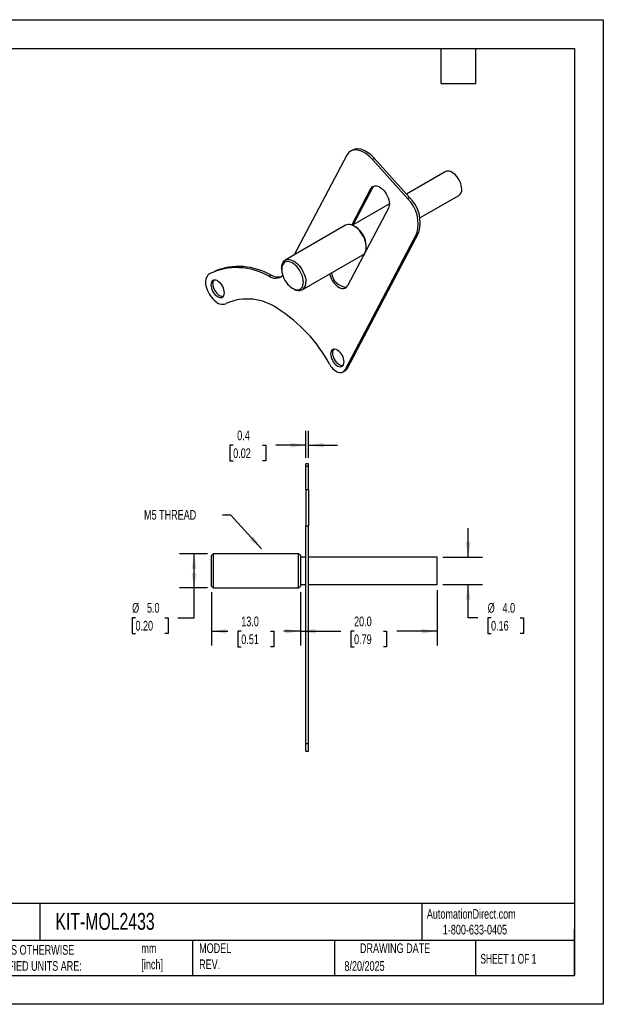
# Model space of a CAD drawing. Header units: millimetres. Extents: x 0 to 186, y 0 to 144.
# Tile 2 of 2: x 101 to 186, y 0 to 144. Entities that reach past the tile are written whole.
import ezdxf

# ---------------------------------------------------------------- set-up
doc = ezdxf.new("R2010")
doc.units = ezdxf.units.MM
doc.header["$LTSCALE"] = 0.666667
doc.linetypes.add('CENTERX2', pattern=[20.32, 12.7, -2.54, 2.54, -2.54])
doc.layers.add('DIMENSIONS', color=140, linetype='Continuous', lineweight=25)
doc.layers.add('TEXT', color=140, linetype='Continuous', lineweight=25)
doc.styles.add('SLDTEXTSTYLE0', font='TXT', dxfattribs={"width": 0.7})
doc.styles.add('SLDTEXTSTYLE1', font='TXT', dxfattribs={"width": 0.65})
doc.dimstyles.new('SLDDIMSTYLE4', dxfattribs={"dimtxt": 1.438672, "dimasz": 2.201333, "dimexe": 0, "dimexo": 0.0625, "dimgap": 0.359668, "dimtad": 0, "dimtih": 1, "dimtoh": 1, "dimdec": 1, "dimrnd": 1e-09, "dimzin": 4, "dimdsep": 46, "dimtxsty": 'SLDTEXTSTYLE0', "dimsah": 1, "dimcen": 0.09, "dimadec": 0, "dimazin": 1, "dimtfac": 1, "dimtdec": 1, "dimtmove": 0, "dimatfit": 0, "dimfxl": 0, "dimfrac": 2, "dimtolj": 1, "dimtzin": 12, "dimarcsym": 0})
doc.dimstyles.new('SLDDIMSTYLE5', dxfattribs={"dimtxt": 1.438672, "dimasz": 2.201333, "dimexe": 0, "dimexo": 0.0625, "dimgap": 0.359668, "dimtad": 0, "dimtih": 1, "dimtoh": 1, "dimdec": 1, "dimrnd": 1e-09, "dimzin": 4, "dimdsep": 46, "dimtxsty": 'SLDTEXTSTYLE0', "dimsah": 1, "dimcen": 0.09, "dimadec": 0, "dimazin": 1, "dimtfac": 1, "dimtdec": 1, "dimtofl": 0, "dimtmove": 0, "dimatfit": 3, "dimfxl": 0, "dimfrac": 2, "dimtolj": 1, "dimtzin": 12, "dimarcsym": 0})
doc.dimstyles.new('SLDDIMSTYLE8', dxfattribs={"dimtxt": 1.438672, "dimasz": 2.201333, "dimexe": 0, "dimexo": 0.0625, "dimgap": 0.359668, "dimtad": 0, "dimtih": 1, "dimtoh": 1, "dimdec": 1, "dimrnd": 1e-09, "dimdsep": 46, "dimtxsty": 'SLDTEXTSTYLE0', "dimsah": 1, "dimcen": 0.09, "dimadec": 0, "dimazin": 2, "dimtfac": 1, "dimtdec": 1, "dimtmove": 0, "dimatfit": 0, "dimfxl": 0, "dimfrac": 2, "dimtolj": 1, "dimtzin": 12, "dimarcsym": 0})
doc.dimstyles.new('SLDDIMSTYLE9', dxfattribs={"dimtxt": 0.18, "dimasz": 2.201333, "dimexe": 0, "dimexo": 0.0625, "dimgap": 0, "dimtad": 0, "dimtih": 1, "dimtoh": 1, "dimdec": 0, "dimrnd": 1e-09, "dimzin": 0, "dimdsep": 46, "dimtxsty": 'Standard', "dimsah": 1, "dimcen": 0.09, "dimadec": 0, "dimazin": 0, "dimtfac": 2.201333, "dimtdec": 0, "dimtofl": 0, "dimtmove": 0, "dimatfit": 3, "dimfxl": 0, "dimfrac": 2, "dimtolj": 1, "dimtzin": 0, "dimarcsym": 0})

# ---------------------------------------------------------------- blocks, each defined once
blk = doc.blocks.new('_D_14')
at = {"layer": 'DIMENSIONS'}
for p, q in [((142.76, 79.88), (142.76, 83.85)), ((143.16, 79.88), (143.16, 83.85)), ((132.14, 81.73), (131.65, 81.73)), ((131.65, 81.73), (131.65, 79.45)), ((136.41, 81.73), (136.89, 81.73)), ((136.89, 81.73), (136.89, 79.45)), ((142.76, 81.73), (138.36, 81.73)), ((143.16, 81.73), (147.39, 81.73)), ((131.65, 79.45), (132.14, 79.45)), ((136.89, 79.45), (136.41, 79.45))]:
    blk.add_line(p, q, dxfattribs=at)
for points in [[(142.76, 81.73), (140.56, 82.07), (140.56, 81.4)], [(143.16, 81.73), (145.36, 81.4), (145.36, 82.07)]]:
    blk.add_solid(points, dxfattribs=at)
at = {"layer": 'DIMENSIONS', "char_height": 1.411, "attachment_point": 1, "style": 'SLDTEXTSTYLE0'}
for s, insert in [('0.4', (132.73, 83.87)), ('0.02', (132.14, 81.27))]:
    blk.add_mtext(s, dxfattribs=dict(at, insert=insert))
blk = doc.blocks.new('_D_15')
at = {"layer": 'DIMENSIONS'}
for p, q in [((128.36, 65.87), (124.31, 65.87)), ((126.42, 60.87), (126.42, 65.87)), ((128.36, 60.87), (124.31, 60.87)), ((126.42, 56.51), (126.42, 60.87)), ((117.85, 56.51), (117.36, 56.51)), ((117.36, 56.51), (117.36, 54.23)), ((122.12, 56.51), (122.61, 56.51)), ((122.61, 56.51), (122.61, 54.23)), ((124.06, 56.51), (126.42, 56.51)), ((117.36, 54.23), (117.85, 54.23)), ((122.61, 54.23), (122.12, 54.23))]:
    blk.add_line(p, q, dxfattribs=at)
for points in [[(126.42, 65.87), (126.08, 63.66), (126.76, 63.66)], [(126.42, 60.87), (126.76, 63.07), (126.08, 63.07)]]:
    blk.add_solid(points, dxfattribs=at)
at = {"layer": 'DIMENSIONS', "char_height": 1.411, "attachment_point": 1, "style": 'SLDTEXTSTYLE0'}
for s, insert in [('%%c', (117.36, 58.66)), ('5.0', (119.53, 58.66)), ('0.20', (117.85, 56.05))]:
    blk.add_mtext(s, dxfattribs=dict(at, insert=insert))
blk = doc.blocks.new('_D_16')
at = {"layer": 'DIMENSIONS'}
for p, q in [((166.51, 65.37), (166.51, 69.6)), ((162.81, 65.37), (168.62, 65.37)), ((162.81, 61.37), (168.62, 61.37)), ((166.51, 56.51), (166.51, 61.37)), ((167.91, 56.51), (166.51, 56.51)), ((169.85, 56.51), (169.36, 56.51)), ((169.36, 56.51), (169.36, 54.23)), ((174.12, 56.51), (174.6, 56.51)), ((174.6, 56.51), (174.6, 54.23)), ((169.36, 54.23), (169.85, 54.23)), ((174.6, 54.23), (174.12, 54.23))]:
    blk.add_line(p, q, dxfattribs=at)
for points in [[(166.51, 65.37), (166.85, 67.57), (166.17, 67.57)], [(166.51, 61.37), (166.17, 59.16), (166.85, 59.16)]]:
    blk.add_solid(points, dxfattribs=at)
at = {"layer": 'DIMENSIONS', "char_height": 1.411, "attachment_point": 1, "style": 'SLDTEXTSTYLE0'}
for s, insert in [('%%c', (169.36, 58.66)), ('4.0', (171.53, 58.66)), ('0.16', (169.85, 56.05))]:
    blk.add_mtext(s, dxfattribs=dict(at, insert=insert))
blk = doc.blocks.new('_D_17')
at = {"layer": 'DIMENSIONS'}
for p, q in [((128.96, 60.27), (128.96, 52.43)), ((141.96, 60.27), (141.96, 52.43)), ((128.96, 54.54), (131.37, 54.54)), ((133.32, 54.54), (132.84, 54.54)), ((132.84, 54.54), (132.84, 52.26)), ((137.6, 54.54), (138.08, 54.54)), ((138.08, 54.54), (138.08, 52.26)), ((141.96, 54.54), (139.55, 54.54)), ((132.84, 52.26), (133.32, 52.26)), ((138.08, 52.26), (137.6, 52.26))]:
    blk.add_line(p, q, dxfattribs=at)
for points in [[(128.96, 54.54), (131.16, 54.2), (131.16, 54.88)], [(141.96, 54.54), (139.76, 54.88), (139.76, 54.2)]]:
    blk.add_solid(points, dxfattribs=at)
at = {"layer": 'DIMENSIONS', "char_height": 1.411, "attachment_point": 1, "style": 'SLDTEXTSTYLE0'}
for s, insert in [('13.0', (133.32, 56.68)), ('0.51', (133.32, 54.07))]:
    blk.add_mtext(s, dxfattribs=dict(at, insert=insert))
blk = doc.blocks.new('_D_18')
at = {"layer": 'DIMENSIONS'}
for p, q in [((161.96, 60.52), (161.96, 52.43)), ((141.96, 60.27), (141.96, 52.43)), ((141.96, 54.54), (147.87, 54.54)), ((149.82, 54.54), (149.34, 54.54)), ((149.34, 54.54), (149.34, 52.26)), ((154.1, 54.54), (154.58, 54.54)), ((154.58, 54.54), (154.58, 52.26)), ((161.96, 54.54), (156.05, 54.54)), ((149.34, 52.26), (149.82, 52.26)), ((154.58, 52.26), (154.1, 52.26))]:
    blk.add_line(p, q, dxfattribs=at)
for points in [[(141.96, 54.54), (144.16, 54.2), (144.16, 54.88)], [(161.96, 54.54), (159.76, 54.88), (159.76, 54.2)]]:
    blk.add_solid(points, dxfattribs=at)
at = {"layer": 'DIMENSIONS', "char_height": 1.411, "attachment_point": 1, "style": 'SLDTEXTSTYLE0'}
for s, insert in [('20.0', (149.82, 56.68)), ('0.79', (149.82, 54.07))]:
    blk.add_mtext(s, dxfattribs=dict(at, insert=insert))

msp = doc.modelspace()

# ---------------------------------------------------------------- linework, layer by layer
at = {"color": 7, "linetype": 'Continuous'}
for p, q in [((0.00165, 143.93512), (186.26831, 143.93512)), ((186.26831, 143.93512), (186.26831, 0.00178)), ((186.26831, 0.00178), (0.00165, 0.00178))]:
    msp.add_line(p, q, dxfattribs=at)
for p, q in [((148.73476, 124.10705), (141.0634, 109.5383)), ((149.58056, 124.87529), (149.29772, 124.712)), ((152.49405, 123.51688), (152.77689, 123.68016)), ((157.6216, 117.79575), (152.49405, 123.51688)), ((157.90444, 117.95903), (152.77689, 123.68016)), ((163.15124, 121.712), (157.47678, 118.4362)), ((149.47526, 113.91915), (152.28171, 119.2489)), ((149.68085, 113.93571), (152.56455, 119.41218)), ((152.28171, 119.2489), (152.56455, 119.41218)), ((159.44166, 114.95183), (165.15108, 118.24781)), ((154.97798, 116.99368), (149.58239, 113.87887)), ((157.6216, 117.79575), (157.90444, 117.95903)), ((154.84548, 116.38833), (148.86771, 105.03588)), ((148.58235, 113.87889), (139.74351, 108.77634)), ((150.00928, 113.65289), (149.83253, 113.75496)), ((148.50106, 92.74537), (158.98987, 112.66477)), ((148.7839, 92.90865), (159.27271, 112.82806)), ((158.98987, 112.66477), (159.27271, 112.82806)), ((151.60001, 110.69326), (151.60001, 110.89736)), ((142.24331, 104.4461), (151.08214, 109.54865)), ((151.58223, 110.41468), (151.75141, 110.51235)), ((128.61819, 106.76115), (128.90104, 106.92444)), ((137.38683, 106.42082), (137.66967, 106.5841)), ((139.22564, 107.63173), (139.22564, 107.42763)), ((140.81638, 104.6721), (140.99312, 104.57004)), ((148.21932, 92.44336), (148.50216, 92.60664)), ((148.50106, 92.74537), (148.7839, 92.90865)), ((143.16019, 79.02835), (142.76019, 79.02835)), ((142.76019, 78.65258), (142.76019, 79.01655)), ((142.76019, 78.65258), (143.16019, 78.65258)), ((142.76019, 75.27116), (142.76019, 78.65258)), ((143.16019, 78.65258), (143.16019, 79.01655)), ((143.16019, 75.27116), (143.16019, 78.65258)), ((142.76019, 75.27116), (143.16019, 75.27116)), ((142.76019, 75.27116), (142.76019, 69.95473)), ((143.16019, 75.27116), (143.16019, 69.95473)), ((142.76019, 69.95473), (143.16019, 69.95473)), ((142.76019, 38.14436), (142.76019, 69.95473)), ((143.16019, 38.14436), (143.16019, 69.95473)), ((129.21019, 65.86552), (128.96019, 65.61552)), ((128.96019, 63.36552), (128.96019, 65.61552)), ((141.71019, 65.86552), (129.21019, 65.86552)), ((129.21019, 65.86552), (129.21019, 63.36552)), ((141.96019, 65.61552), (141.71019, 65.86552)), ((141.71019, 63.36552), (141.71019, 65.86552)), ((141.96019, 65.61552), (141.96019, 63.36552)), ((142.76019, 65.36552), (141.96019, 65.36552)), ((161.96019, 65.36552), (143.16019, 65.36552)), ((161.96019, 63.36552), (161.96019, 65.36552)), ((128.96019, 61.11552), (128.96019, 63.36552)), ((129.21019, 63.36552), (129.21019, 60.86552)), ((141.71019, 60.86552), (141.71019, 63.36552)), ((141.96019, 63.36552), (141.96019, 61.11552)), ((161.96019, 61.36552), (161.96019, 63.36552)), ((128.96019, 61.11552), (129.21019, 60.86552)), ((129.21019, 60.86552), (141.71019, 60.86552)), ((141.71019, 60.86552), (141.96019, 61.11552)), ((141.96019, 61.36552), (142.76019, 61.36552)), ((143.16019, 61.36552), (161.96019, 61.36552)), ((142.76019, 38.14436), (143.16019, 38.14436)), ((142.76019, 37.01784), (142.76019, 38.14436)), ((143.16019, 37.01784), (143.16019, 38.14436)), ((142.76019, 37.01784), (143.16019, 37.01784)), ((142.76019, 36.98941), (143.16019, 36.98941)), ((142.76019, 36.98375), (143.16019, 36.98375))]:
    msp.add_line(p, q)
at = {"flags": 128}
for points in [[(152.49405, 123.51688), (152.01005, 123.99792), (151.51682, 124.37823), (151.02523, 124.6561), (150.54616, 124.82984), (150.09048, 124.89772), (149.67622, 124.85972), (149.30531, 124.71635), (148.98805, 124.466), (148.73476, 124.10705)], [(152.77689, 123.68016), (152.29289, 124.1612), (151.79966, 124.54151), (151.30808, 124.81938), (150.829, 124.99312), (150.37332, 125.06101), (149.95906, 125.023), (149.58815, 124.87963), (149.58127, 124.8742)], [(165.56537, 119.1635), (165.54796, 119.42902), (165.49616, 119.7081), (165.41123, 119.99388), (165.29528, 120.27932), (165.15116, 120.55738), (164.98241, 120.82122), (164.7932, 121.06435), (164.58817, 121.28077), (164.37239, 121.46517), (164.15116, 121.61299), (163.92993, 121.72059), (163.71414, 121.78534), (163.50912, 121.80563), (163.3199, 121.78097), (163.15124, 121.712)], [(152.28171, 119.2489), (152.391, 119.40887), (152.52916, 119.52969), (152.6928, 119.60837), (152.87788, 119.64299), (153.07984, 119.63268), (153.29371, 119.57771), (153.51423, 119.47942), (153.73597, 119.34023), (153.95346, 119.16358), (154.16135, 118.95381), (154.35452, 118.71609), (154.52822, 118.45627), (154.67816, 118.18075), (154.80066, 117.89631), (154.8927, 117.60996), (154.95202, 117.32874), (154.97714, 117.05959), (154.96746, 116.80913), (154.92321, 116.58352), (154.84548, 116.38833)], [(152.56455, 119.41218), (152.67384, 119.57215), (152.71501, 119.61519)], [(151.60001, 110.69326), (151.58281, 110.9873), (151.53153, 111.29547), (151.44718, 111.61178), (151.3314, 111.93008), (151.18643, 112.24417), (151.01511, 112.54794), (150.82077, 112.83547), (150.60718, 113.10117), (150.37852, 113.33986), (150.13922, 113.5469), (149.89394, 113.71827), (149.64746, 113.85061), (149.40458, 113.94137), (149.17003, 113.98877), (148.94836, 113.99189), (148.7439, 113.95067), (148.58235, 113.87889)], [(139.22564, 107.63173), (139.22995, 107.77164), (139.26427, 108.03385), (139.33225, 108.26837), (139.43257, 108.47064), (139.56326, 108.63671), (139.72179, 108.76336), (139.90507, 108.84812), (140.10953, 108.88934), (140.33119, 108.88622), (140.56575, 108.83882), (140.80863, 108.74806), (141.05511, 108.61572), (141.30038, 108.44435), (141.53968, 108.23731), (141.76835, 107.99861), (141.98193, 107.73292), (142.17628, 107.44539), (142.3476, 107.14162), (142.49256, 106.82753), (142.60835, 106.50923), (142.6927, 106.19292), (142.74397, 105.88474), (142.76118, 105.59071)], [(142.40763, 105.59071), (142.39067, 105.868), (142.34017, 106.15895), (142.25719, 106.45737), (142.14352, 106.7569), (142.00156, 107.05114), (141.83435, 107.33383), (141.64545, 107.59894), (141.43888, 107.84083), (141.21905, 108.05434), (140.99064, 108.23491), (140.75853, 108.37871), (140.52765, 108.48265), (140.30294, 108.54454), (140.08917, 108.56304), (139.8909, 108.53777), (139.71237, 108.46927), (139.55737, 108.35899), (139.42921, 108.20928), (139.33062, 108.02334), (139.26371, 107.80512), (139.22989, 107.55929), (139.22989, 107.29107), (139.26371, 107.00619), (139.33062, 106.71072), (139.42921, 106.41095), (139.55737, 106.11327), (139.71237, 105.82403), (139.8909, 105.5494), (140.08917, 105.29522), (140.30294, 105.06691), (140.52765, 104.86934), (140.75853, 104.70672), (140.99064, 104.58252), (141.21905, 104.49938), (141.43888, 104.45908), (141.64545, 104.46247), (141.83435, 104.50949), (142.00156, 104.59912), (142.14352, 104.72946), (142.25719, 104.89773), (142.34017, 105.10035), (142.39067, 105.333), (142.40763, 105.59071)], [(146.23734, 106.7518), (146.25671, 106.67482), (146.34875, 106.38847), (146.47125, 106.10403), (146.6212, 105.8285), (146.79489, 105.56868), (146.98807, 105.33096), (147.19596, 105.12119), (147.41345, 104.94454), (147.63518, 104.80536), (147.8557, 104.70707), (148.06958, 104.65209), (148.27154, 104.64178), (148.45662, 104.6764), (148.62026, 104.75509), (148.75842, 104.8759), (148.86771, 105.03588)], [(130.85845, 104.02423), (130.8416, 104.24399), (130.79161, 104.47572), (130.71019, 104.71153), (130.60012, 104.9434), (130.46513, 105.16343), (130.30983, 105.36412), (130.13951, 105.53864), (129.95996, 105.68105), (129.7773, 105.78649), (129.59776, 105.85139), (129.42743, 105.87352), (129.27213, 105.85213), (129.13715, 105.78795), (129.02707, 105.68318), (128.94566, 105.54137), (128.89567, 105.36735), (128.87882, 105.16705), (128.89567, 104.94729), (128.94566, 104.71556), (129.02707, 104.47975), (129.13715, 104.24788), (129.27213, 104.02785), (129.42743, 103.82716), (129.59776, 103.65264), (129.7773, 103.51024), (129.95996, 103.40479), (130.13951, 103.3399), (130.30983, 103.31777), (130.46513, 103.33915), (130.60012, 103.40333), (130.71019, 103.5081), (130.79161, 103.64992), (130.8416, 103.82393), (130.85845, 104.02423)], [(129.32464, 105.86459), (129.30992, 105.84646), (129.2285, 105.70465), (129.17851, 105.53063), (129.16166, 105.33033), (129.17851, 105.11058), (129.2285, 104.87884), (129.30992, 104.64303), (129.41999, 104.41116), (129.55498, 104.19114), (129.71028, 103.99045), (129.8806, 103.81592), (130.06015, 103.67352), (130.2428, 103.56807), (130.42235, 103.50318), (130.59268, 103.48105), (130.69547, 103.48998)], [(148.36086, 93.91991), (148.344, 94.13967), (148.29402, 94.3714), (148.2126, 94.60722), (148.10252, 94.83908), (147.96754, 95.05911), (147.81224, 95.2598), (147.64192, 95.43432), (147.46237, 95.57673), (147.27971, 95.68217), (147.10016, 95.74707), (146.92984, 95.7692), (146.77454, 95.74781), (146.63956, 95.68364), (146.52948, 95.57886), (146.44806, 95.43705), (146.39808, 95.26303), (146.38122, 95.06273), (146.39808, 94.84298), (146.44806, 94.61125), (146.52948, 94.37543), (146.63956, 94.14356), (146.77454, 93.92354), (146.92984, 93.72285), (147.10016, 93.54833), (147.27971, 93.40592), (147.46237, 93.30047), (147.64192, 93.23558), (147.81224, 93.21345), (147.96754, 93.23483), (148.10252, 93.29901), (148.2126, 93.40379), (148.29402, 93.5456), (148.344, 93.71962), (148.36086, 93.91991)], [(146.82705, 95.76027), (146.81232, 95.74214), (146.73091, 95.60033), (146.68092, 95.42631), (146.66407, 95.22601), (146.68092, 95.00626), (146.73091, 94.77453), (146.81232, 94.53871), (146.9224, 94.30684), (147.05739, 94.08682), (147.21268, 93.88613), (147.38301, 93.71161), (147.56255, 93.5692), (147.74521, 93.46375), (147.92476, 93.39886), (148.09508, 93.37673), (148.19788, 93.38566)], [(148.49686, 92.61546), (148.62754, 92.69999), (148.7839, 92.90865)]]:
    msp.add_lwpolyline(points, dxfattribs=at)
for centre, radius, start, end in [((164.59003, 119.05322), 0.98156, 304.8612461, 6.4509343), ((154.13743, 114.11871), 5.06557, 343.3202251, 46.5427598), ((154.42028, 114.28199), 5.06557, 343.3202251, 46.5427598), ((148.1611, 110.74904), 3.44211, 2.4696586, 57.5249648), ((150.35583, 110.56672), 1.2506, 305.5048382, 5.8073422), ((129.62822, 105.57529), 1.5577, 130.4216387, 199.5805814), ((132.68267, 98.35032), 9.34142, 59.762808, 115.7918187), ((132.93073, 98.41258), 9.44624, 59.8890845, 111.6286572), ((138.30231, 107.79298), 1.64953, 236.2894429, 311.3270618), ((138.64367, 108.35684), 2.02269, 241.2142623, 285.5671188), ((148.86737, 107.19151), 2.36342, 186.7168228, 266.3582095), ((141.68004, 105.42182), 1.09425, 231.1159574, 8.8786661), ((132.16009, 105.91878), 4.09208, 192.2110788, 227.7888206), ((130.592, 103.8812), 1.54336, 220.0607276, 289.947732), ((134.23424, 95.57213), 7.53285, 53.8174019, 114.4321407), ((127.15181, 83.30921), 21.66553, 28.4133974, 57.848469), ((148.54556, 94.82232), 2.6299, 207.2461404, 245.5408713), ((147.81808, 93.11673), 0.77741, 242.2968288, 331.4655307)]:
    msp.add_arc(centre, radius, start, end)
at = {"layer": 'TEXT'}
for p, q in [((4.23333, 139.7), (182.03333, 139.7)), ((162.56, 134.62), (162.56, 139.7)), ((167.64, 134.62), (167.64, 139.7)), ((182.03333, 139.7), (182.03333, 4.23333)), ((162.56, 134.62), (167.64, 134.62)), ((182.03333, 14.75074), (4.23333, 14.75074)), ((103.83926, 14.75074), (103.83926, 9.31333)), ((159.71692, 14.75074), (159.71692, 9.31333)), ((182.03333, 4.23333), (182.03333, 11.00667)), ((182.03333, 9.31333), (4.23333, 9.31333)), ((126.20045, 9.31333), (126.20045, 4.23333)), ((146.97701, 9.31333), (146.97701, 4.23333)), ((167.56583, 9.31333), (167.56583, 4.23333)), ((4.23333, 4.23333), (182.03333, 4.23333))]:
    msp.add_line(p, q, dxfattribs=at)

# ---------------------------------------------------------------- texts
at = {"layer": 'TEXT', "linetype": 'CENTERX2', "lineweight": 18}
for s, insert, char_height, attachment_point, style in [('M5 THREAD', (119.10088, 72.26113), 1.411111, 1, 'SLDTEXTSTYLE0'), ('KIT-MOL2433', (106.13848, 13.35968), 2.4694444, 1, 'SLDTEXTSTYLE0'), ('AutomationDirect.com', (160.46331, 13.91769), 1.4111111, 1, 'SLDTEXTSTYLE0'), ('1-800-633-0405', (162.79439, 11.62468), 1.4111111, 1, 'SLDTEXTSTYLE0'), ('UNLESS OTHERWISE ^JSPECIFIED UNITS ARE:', (95.24609, 8.66438), 1.4111111, 1, 'SLDTEXTSTYLE0'), ('MODEL ^JREV.', (127.15578, 8.90933), 1.4111111, 1, 'SLDTEXTSTYLE0'), ('DRAWING DATE', (155.81687, 8.90933), 1.4111111, 2, 'SLDTEXTSTYLE0'), ('mm^J[inch]', (118.70921, 8.8924), 1.411111, 1, 'SLDTEXTSTYLE0'), ('SHEET 1 OF 1', (168.29419, 7.36766), 1.4111111, 1, 'SLDTEXTSTYLE1'), ('8/20/2025', (148.40854, 6.30933), 1.411111, 1, 'SLDTEXTSTYLE0')]:
    msp.add_mtext(s, dxfattribs=dict(at, insert=insert, char_height=char_height, attachment_point=attachment_point, style=style))

# ---------------------------------------------------------------- dimensions: what is measured, and where the dimension line sits
at = {"layer": 'DIMENSIONS'}
for base, p1, p2, dimstyle, picture, middle in [((142.76019, 81.73387), (143.16019, 79.02835), (142.76019, 79.02835), 'SLDDIMSTYLE8', '_D_14', (134.27286, 81.73387)), ((141.96019, 54.54216), (128.96019, 61.11552), (141.96019, 61.11552), 'SLDDIMSTYLE5', '_D_17', (135.46019, 54.54216)), ((161.96019, 54.54216), (141.96019, 61.11552), (161.96019, 61.36552), 'SLDDIMSTYLE5', '_D_18', (151.96019, 54.54216))]:
    dim = msp.add_linear_dim(base=base, p1=p1, p2=p2, dimstyle=dimstyle, dxfattribs=at)
    dim.commit()
    dim.dimension.update_dxf_attribs({"geometry": picture, "text_midpoint": middle, "dimtype": 160})
for base, p1, p2, dimstyle, picture, middle in [((166.50763, 61.36552), (161.96019, 65.36552), (161.96019, 61.36552), 'SLDDIMSTYLE4', '_D_16', (166.50763, 56.5147)), ((126.42175, 65.86552), (129.21019, 60.86552), (129.21019, 65.86552), 'SLDDIMSTYLE5', '_D_15', (126.42175, 56.5147))]:
    dim = msp.add_linear_dim(base=base, p1=p1, p2=p2, angle=90, text='%%c<>', dimstyle=dimstyle, dxfattribs=at)
    dim.commit()
    dim.dimension.update_dxf_attribs({"geometry": picture, "text_midpoint": middle, "dimtype": 160})

# ---------------------------------------------------------------- leaders
at = {"layer": 'TEXT', "linetype": 'CENTERX2', "lineweight": 18}
msp.add_leader([(136.30233, 66.56718), (131.79565, 71.51052), (130.56976, 71.51052)], dimstyle='SLDDIMSTYLE9', dxfattribs=at)

doc.saveas('drawing.dxf')
